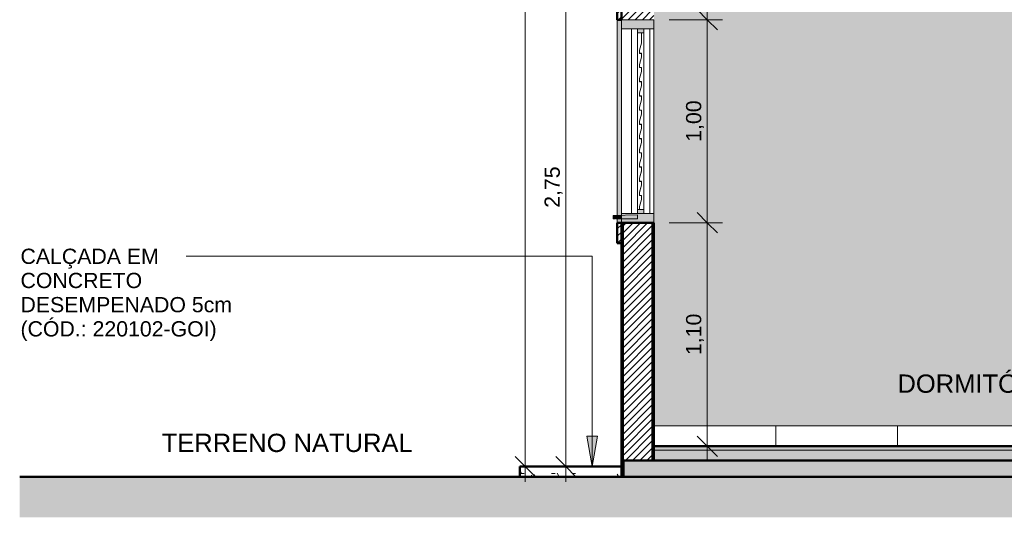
# Model space of a CAD drawing. Header units: metres. Extents: x -28.2 to 13.6, y -1.6 to 5.9.
# Tile 82 of 159: x -7.2 to -2.4, y -0.4 to 2.1. Entities that reach past the tile are written whole.
import ezdxf

# ---------------------------------------------------------------- set-up
doc = ezdxf.new("R2010")
doc.units = ezdxf.units.M
for name, color, linetype, lineweight in [('A-ANNO-DIMS', 7, 'Continuous', 9), ('A-ANNO-DIMS-50', 7, 'Continuous', 9), ('A-DETL-GENF', 7, 'Continuous', 5), ('A-FLOR', 7, 'Continuous', 5), ('A-FLOR-MCUT', 7, 'Continuous', 5), ('A-FLOR-PATT', 7, 'Continuous', 50), ('A-GLAZ', 7, 'Continuous', 5), ('A-WALL', 7, 'Continuous', 5), ('A-WALL-PATT', 7, 'Continuous', 5), ('G-ANNO-TEXT', 7, 'Continuous', 9), ('I-WALL', 7, 'Continuous', 5), ('Q-CASE', 7, 'Continuous', 5)]:
    doc.layers.add(name, color=color, linetype=linetype, lineweight=lineweight)
doc.layers.add('A-DETL', color=7, linetype='Continuous', lineweight=5, true_color=0x00a600)
doc.styles.add('Arial', font='arial.ttf', dxfattribs={"height": 0.09})
doc.styles.add('Arial_1', font='arial.ttf', dxfattribs={"height": 0.075})
doc.dimstyles.new('Com_linha__ref__contínua__-_Cor_Vermelha_Arial_1_5mm', dxfattribs={"dimscale": 0.3048, "dimtxt": 0.076519, "dimasz": 0.328084, "dimexe": 0.246063, "dimexo": 0.246063, "dimgap": 0.024606, "dimtad": 1, "dimrnd": 0.01, "dimzin": 0, "dimdsep": 46, "dimtxsty": 'Arial_1', "dimblk1": 'OBLIQUE', "dimblk2": 'OBLIQUE', "dimsah": 1, "dimcen": 0.09, "dimdle": 0.246063, "dimazin": 0, "dimtfac": 1, "dimtdec": 4, "dimtix": 1, "dimtmove": 0, "dimatfit": 3, "dimfxl": 1, "dimtvp": 1, "dimtolj": 1, "dimtzin": 0, "dimarcsym": 2})
pattern_1 = [(45, (6.403402, 2.812), (-0.01767767, 0.01767767), [])]
pattern_2 = [(0, (6.4034, 2.812), (0.2032, 0.0508), [0.01676, -0.13564, 0.01676, -0.13564, -0.8128]), (0, (6.4034, 2.812), (0.2032, 0.0508), [-0.3048, 0.01676, -0.28804, 0.01676, -0.13564, -0.3556]), (0, (6.4034, 2.812), (0.2032, 0.0508), [-0.762, 0.01676, -0.08484, 0.01676, -0.23724]), (120, (6.4794, 2.838), (-0.1455941, 0.15057636), [0.01676, -0.13564, 0.01676, -0.13564, -0.8128]), (120, (6.4794, 2.838), (-0.1455941, 0.15057636), [-0.3048, 0.01676, -0.28804, 0.01676, -0.13564, -0.3556]), (120, (6.4794, 2.838), (-0.1455941, 0.15057636), [-0.762, 0.01676, -0.08484, 0.01676, -0.23724]), (240, (6.5054, 2.939), (-0.0576059, -0.20137636), [0.01676, -0.13564, 0.01676, -0.13564, -0.8128]), (240, (6.5054, 2.939), (-0.0576059, -0.20137636), [-0.3048, 0.01676, -0.28804, 0.01676, -0.13564, -0.3556]), (240, (6.5054, 2.939), (-0.0576059, -0.20137636), [-0.762, 0.01676, -0.08484, 0.01676, -0.23724])]

# ---------------------------------------------------------------- blocks, each defined once
blk = doc.blocks.new('JANELA DE CORRE_678-CASA 10')
at = {"layer": 'A-GLAZ', "true_color": 0xf4f4f4}
h = blk.add_hatch(color=7, dxfattribs=at)
h.paths.add_polyline_path([(-25.255, 1.1), (-25.095, 1.1), (-25.095, 1.145), (-25.255, 1.145), (-25.255, 1.1109)])
h.paths.add_polyline_path([(-25.205, 2.055), (-25.095, 2.055), (-25.095, 2.1), (-25.255, 2.1), (-25.2549, 2.055)])
h = blk.add_hatch(color=7, dxfattribs=at)
h.paths.add_polyline_path([(-25.175, 1.145), (-25.145, 1.145), (-25.145, 1.165), (-25.175, 1.165), (-25.175, 1.1632)])
h.paths.add_polyline_path([(-25.145, 2.035), (-25.145, 2.055), (-25.175, 2.055), (-25.175, 2.035)])
blk.add_hatch(color=7, dxfattribs=at).paths.add_polyline_path([(-25.166, 1.165), (-25.165, 1.165), (-25.165, 1.18), (-25.155, 1.2155), (-25.155, 1.235), (-25.165, 1.235), (-25.165, 1.25), (-25.155, 1.2851), (-25.155, 1.305), (-25.165, 1.305), (-25.165, 1.3201), (-25.155, 1.3551), (-25.155, 1.375), (-25.165, 1.375), (-25.165, 1.39), (-25.155, 1.4251), (-25.155, 1.445), (-25.165, 1.445), (-25.165, 1.46), (-25.155, 1.4951), (-25.155, 1.515), (-25.165, 1.515), (-25.165, 1.53), (-25.155, 1.5651), (-25.155, 1.585), (-25.165, 1.585), (-25.165, 1.6), (-25.155, 1.6351), (-25.155, 1.655), (-25.165, 1.655), (-25.165, 1.67), (-25.155, 1.7051), (-25.155, 1.725), (-25.165, 1.725), (-25.165, 1.74), (-25.155, 1.7751), (-25.155, 1.795), (-25.165, 1.795), (-25.165, 1.81), (-25.155, 1.8451), (-25.155, 1.865), (-25.165, 1.865), (-25.165, 1.88), (-25.155, 1.9151), (-25.155, 1.935), (-25.165, 1.935), (-25.165, 1.95), (-25.155, 1.9851), (-25.155, 2.035), (-25.156, 2.035), (-25.156, 1.9851), (-25.166, 1.95), (-25.166, 1.934), (-25.156, 1.934), (-25.156, 1.9151), (-25.166, 1.88), (-25.166, 1.864), (-25.156, 1.864), (-25.1566, 1.8432), (-25.166, 1.81), (-25.166, 1.794), (-25.156, 1.794), (-25.156, 1.7751), (-25.166, 1.7386), (-25.166, 1.724), (-25.156, 1.724), (-25.156, 1.7051), (-25.166, 1.67), (-25.166, 1.654), (-25.156, 1.654), (-25.1564, 1.634), (-25.166, 1.6), (-25.166, 1.584), (-25.156, 1.584), (-25.156, 1.5651), (-25.166, 1.5294), (-25.166, 1.514), (-25.156, 1.514), (-25.156, 1.4951), (-25.166, 1.46), (-25.166, 1.444), (-25.156, 1.444), (-25.1561, 1.4248), (-25.166, 1.39), (-25.166, 1.374), (-25.156, 1.374), (-25.156, 1.3551), (-25.166, 1.32), (-25.166, 1.304), (-25.156, 1.304), (-25.156, 1.2851), (-25.166, 1.25), (-25.166, 1.234), (-25.156, 1.234), (-25.156, 1.2151), (-25.166, 1.18)])
at = {"layer": 'A-GLAZ', "lineweight": 15}
for p, q in [((-25.095, 2.1), (-25.255, 2.1)), ((-25.255, 2.1), (-25.255, 2.055)), ((-25.095, 2.055), (-25.095, 2.1)), ((-25.255, 2.055), (-25.095, 2.055)), ((-25.145, 2.055), (-25.175, 2.055)), ((-25.175, 2.055), (-25.175, 2.035)), ((-25.145, 2.035), (-25.145, 2.055)), ((-25.175, 2.035), (-25.145, 2.035)), ((-25.155, 2.036), (-25.165, 2.036)), ((-25.165, 2.036), (-25.165, 2.035)), ((-25.165, 2.035), (-25.156, 2.035)), ((-25.156, 2.035), (-25.156, 1.9851)), ((-25.155, 1.985), (-25.155, 2.036)), ((-25.156, 1.9851), (-25.166, 1.9501)), ((-25.166, 1.9501), (-25.166, 1.934)), ((-25.165, 1.95), (-25.155, 1.985)), ((-25.165, 1.935), (-25.165, 1.95)), ((-25.166, 1.934), (-25.156, 1.934)), ((-25.156, 1.9151), (-25.166, 1.8801)), ((-25.155, 1.935), (-25.165, 1.935)), ((-25.165, 1.88), (-25.155, 1.915)), ((-25.156, 1.934), (-25.156, 1.9151)), ((-25.155, 1.915), (-25.155, 1.935)), ((-25.166, 1.8801), (-25.166, 1.864)), ((-25.166, 1.864), (-25.156, 1.864)), ((-25.156, 1.8451), (-25.166, 1.8101)), ((-25.165, 1.865), (-25.165, 1.88)), ((-25.155, 1.865), (-25.165, 1.865)), ((-25.165, 1.81), (-25.155, 1.845)), ((-25.156, 1.864), (-25.156, 1.8451)), ((-25.155, 1.845), (-25.155, 1.865)), ((-25.166, 1.8101), (-25.166, 1.794)), ((-25.165, 1.795), (-25.165, 1.81)), ((-25.155, 1.795), (-25.165, 1.795)), ((-25.155, 1.775), (-25.155, 1.795)), ((-25.166, 1.794), (-25.156, 1.794)), ((-25.156, 1.7751), (-25.166, 1.7401)), ((-25.165, 1.74), (-25.155, 1.775)), ((-25.156, 1.794), (-25.156, 1.7751)), ((-25.166, 1.7401), (-25.166, 1.724)), ((-25.166, 1.724), (-25.156, 1.724)), ((-25.156, 1.7051), (-25.166, 1.6701)), ((-25.165, 1.725), (-25.165, 1.74)), ((-25.155, 1.725), (-25.165, 1.725)), ((-25.165, 1.67), (-25.155, 1.705)), ((-25.156, 1.724), (-25.156, 1.7051)), ((-25.155, 1.705), (-25.155, 1.725)), ((-25.166, 1.6701), (-25.166, 1.654)), ((-25.166, 1.654), (-25.156, 1.654)), ((-25.165, 1.655), (-25.165, 1.67)), ((-25.155, 1.655), (-25.165, 1.655)), ((-25.156, 1.654), (-25.156, 1.6351)), ((-25.155, 1.635), (-25.155, 1.655)), ((-25.156, 1.6351), (-25.166, 1.6001)), ((-25.165, 1.6), (-25.155, 1.635)), ((-25.166, 1.6001), (-25.166, 1.584)), ((-25.166, 1.584), (-25.156, 1.584)), ((-25.156, 1.5651), (-25.166, 1.5301)), ((-25.165, 1.585), (-25.165, 1.6)), ((-25.155, 1.585), (-25.165, 1.585)), ((-25.165, 1.53), (-25.155, 1.565)), ((-25.156, 1.584), (-25.156, 1.5651)), ((-25.155, 1.565), (-25.155, 1.585)), ((-25.166, 1.5301), (-25.166, 1.514)), ((-25.166, 1.514), (-25.156, 1.514)), ((-25.165, 1.515), (-25.165, 1.53)), ((-25.155, 1.515), (-25.165, 1.515)), ((-25.156, 1.514), (-25.156, 1.4951)), ((-25.155, 1.495), (-25.155, 1.515)), ((-25.156, 1.4951), (-25.166, 1.4601)), ((-25.166, 1.4601), (-25.166, 1.444)), ((-25.165, 1.46), (-25.155, 1.495)), ((-25.165, 1.445), (-25.165, 1.46)), ((-25.166, 1.444), (-25.156, 1.444)), ((-25.156, 1.4251), (-25.166, 1.3901)), ((-25.155, 1.445), (-25.165, 1.445)), ((-25.165, 1.39), (-25.155, 1.425)), ((-25.156, 1.444), (-25.156, 1.4251)), ((-25.155, 1.425), (-25.155, 1.445)), ((-25.166, 1.3901), (-25.166, 1.374)), ((-25.166, 1.374), (-25.156, 1.374)), ((-25.165, 1.375), (-25.165, 1.39)), ((-25.155, 1.375), (-25.165, 1.375)), ((-25.156, 1.374), (-25.156, 1.3551)), ((-25.155, 1.355), (-25.155, 1.375)), ((-25.156, 1.3551), (-25.166, 1.3201)), ((-25.166, 1.3201), (-25.166, 1.304)), ((-25.165, 1.32), (-25.155, 1.355)), ((-25.165, 1.305), (-25.165, 1.32)), ((-25.166, 1.304), (-25.156, 1.304)), ((-25.156, 1.2851), (-25.166, 1.2501)), ((-25.155, 1.305), (-25.165, 1.305)), ((-25.165, 1.25), (-25.155, 1.285)), ((-25.156, 1.304), (-25.156, 1.2851)), ((-25.155, 1.285), (-25.155, 1.305)), ((-25.166, 1.2501), (-25.166, 1.234)), ((-25.166, 1.234), (-25.156, 1.234)), ((-25.156, 1.2151), (-25.166, 1.1801)), ((-25.165, 1.235), (-25.165, 1.25)), ((-25.155, 1.235), (-25.165, 1.235)), ((-25.165, 1.18), (-25.155, 1.215)), ((-25.156, 1.234), (-25.156, 1.2151)), ((-25.155, 1.215), (-25.155, 1.235)), ((-25.145, 1.165), (-25.175, 1.165)), ((-25.175, 1.165), (-25.175, 1.145)), ((-25.166, 1.1801), (-25.166, 1.165)), ((-25.166, 1.165), (-25.165, 1.165)), ((-25.165, 1.165), (-25.165, 1.18)), ((-25.145, 1.145), (-25.145, 1.165)), ((-25.095, 1.145), (-25.255, 1.145)), ((-25.255, 1.145), (-25.255, 1.1)), ((-25.175, 1.145), (-25.145, 1.145)), ((-25.095, 1.1), (-25.095, 1.145)), ((-25.255, 1.1), (-25.095, 1.1))]:
    blk.add_line(p, q, dxfattribs=at)
at = {"layer": 'A-GLAZ'}
for p, q in [((-25.255, 1.145), (-25.255, 2.055)), ((-25.205, 1.145), (-25.205, 2.055)), ((-25.115, 2.055), (-25.115, 1.145)), ((-25.095, 2.055), (-25.095, 1.145)), ((-25.175, 2.035), (-25.175, 1.165)), ((-25.175, 1.165), (-25.175, 2.035)), ((-25.145, 1.165), (-25.145, 2.035)), ((-25.145, 2.035), (-25.145, 1.165))]:
    blk.add_line(p, q, dxfattribs=at)
blk = doc.blocks.new('Componentes de gabinete 2 - Componentes de gabinete 1-2563915-CASA 1')
at = {"layer": 'Q-CASE', "true_color": 0xd2d2d2}
blk.add_hatch(color=254, dxfattribs=at).paths.add_polyline_path([(-25.295, 1.12), (-25.287, 1.12), (-25.285, 1.122), (-25.283, 1.12), (-25.255, 1.12), (-25.255, 1.1372), (-25.295, 1.1358), (-25.295, 1.1214)])
at = {"layer": 'Q-CASE', "lineweight": 15}
for p, q in [((-25.175, 1.14), (-25.295, 1.1358)), ((-25.295, 1.1358), (-25.295, 1.12)), ((-25.295, 1.12), (-25.287, 1.12)), ((-25.283, 1.12), (-25.175, 1.12)), ((-25.175, 1.12), (-25.175, 1.14))]:
    blk.add_line(p, q, dxfattribs=at)
blk.add_arc((-25.285, 1.12), 0.002, 0, 180, dxfattribs=at)
blk = doc.blocks.new('Paredes 2 - Paredes 1-2564301-CASA 1')
at = {"layer": 'A-WALL', "true_color": 0x808080}
h = blk.add_hatch(dxfattribs=at)
h.set_pattern_fill('FP_1', color=8, style=0, pattern_type=2)
h.set_pattern_definition([(45, (-14.575, 2.812), (-0.01767767, 0.01767767), [])])
h.paths.add_polyline_path([(-25.255, 1), (-25.255, 1.1), (-25.275, 1.1), (-25.275, 1)])
h.paths.add_polyline_path([(-25.275, 2.1), (-25.255, 2.1), (-25.255, 2.2), (-25.275, 2.2)])
at = {"layer": 'A-WALL', "true_color": 0xc0c0c0}
h = blk.add_hatch(color=9, dxfattribs=at)
h.paths.add_polyline_path([(-25.275, 1.1), (-25.255, 1.1), (-25.255, 1.12), (-25.275, 1.12), (-25.275, 1.1109)])
h.paths.add_polyline_path([(-25.275, 1.1365), (-25.255, 1.1372), (-25.255, 2.1), (-25.275, 2.1), (-25.275, 1.1371)])
at = {"layer": 'A-WALL', "lineweight": 50}
for p, q in [((-25.275, 2.2), (-25.275, 2.1)), ((-25.255, 2.2), (-25.275, 2.2)), ((-25.255, 2.1), (-25.255, 2.2)), ((-25.275, 2.1), (-25.255, 2.1)), ((-25.275, 1.1), (-25.275, 1)), ((-25.255, 1.1), (-25.275, 1.1)), ((-25.255, 1), (-25.255, 1.1)), ((-25.275, 1), (-25.255, 1))]:
    blk.add_line(p, q, dxfattribs=at)
at = {"layer": 'A-WALL'}
for p, q in [((-25.275, 1.1371), (-25.275, 2.1)), ((-25.275, 1.1), (-25.275, 1.12))]:
    blk.add_line(p, q, dxfattribs=at)
blk = doc.blocks.new('Componentes de gabinete 3 - Componentes de gabinete 1-2570990-CASA 1')
at = {"layer": 'Q-CASE', "lineweight": 15}
for p, q in [((-25.175, 1.14), (-25.295, 1.1358)), ((-25.295, 1.1358), (-25.295, 1.12)), ((-25.295, 1.12), (-25.287, 1.12)), ((-25.283, 1.12), (-25.175, 1.12)), ((-25.175, 1.12), (-25.175, 1.14))]:
    blk.add_line(p, q, dxfattribs=at)
blk.add_arc((-25.285, 1.12), 0.002, 0, 180, dxfattribs=at)
blk = doc.blocks.new('Componentes de gabinete 4 - Componentes de gabinete 1-2577262-CASA 1')
at = {"layer": 'Q-CASE', "lineweight": 15}
for p, q in [((-25.175, 1.14), (-25.295, 1.1358)), ((-25.295, 1.1358), (-25.295, 1.12)), ((-25.295, 1.12), (-25.287, 1.12)), ((-25.283, 1.12), (-25.175, 1.12)), ((-25.175, 1.12), (-25.175, 1.14))]:
    blk.add_line(p, q, dxfattribs=at)
blk.add_arc((-25.285, 1.12), 0.002, 0, 180, dxfattribs=at)
blk = doc.blocks.new('DIMBLOCK41-CASA 1')
at = {"layer": 'A-ANNO-DIMS-50', "color": 242, "true_color": 0xbd2b2e, "transparency": 16777216}
for p, q in [((-3.8531, 1.1), (-3.9031, 1.15)), ((-3.8531, 1.1), (-4.0416, 1.1)), ((-3.8531, -0.075), (-3.8531, 1.1)), ((-3.8531, 1.1), (-3.8031, 1.05)), ((-3.8531, 1.1), (-3.7781, 1.1)), ((-3.8531, 0), (-3.9031, 0.05)), ((-3.8531, 0), (-3.9281, 0)), ((-3.8531, 0), (-3.8031, -0.05)), ((-3.8531, 0), (-3.8488, 0))]:
    blk.add_line(p, q, dxfattribs=at)
at = {"layer": 'A-ANNO-DIMS-50', "color": 0, "transparency": 16777216, "insert": (-3.958, 0.4488), "char_height": 0.075, "width": 0.242979, "attachment_point": 1, "rotation": 90, "line_spacing_factor": 0.941778, "style": 'Arial_1'}
blk.add_mtext('1,10', dxfattribs=at)
blk = doc.blocks.new('_Oblique')
at = {"color": 0, "linetype": 'ByBlock', "lineweight": -2}
blk.add_line((-0.5, -0.5), (0.5, 0.5), dxfattribs=at)
blk = doc.blocks.new('DIMBLOCK42-CASA 1')
at = {"layer": 'A-ANNO-DIMS-50', "color": 242, "true_color": 0xbd2b2e, "transparency": 16777216}
for p, q in [((-3.8531, 2.1), (-3.9031, 2.15)), ((-3.8531, 2.1), (-4.0416, 2.1)), ((-3.8531, 1.1), (-3.8531, 2.1)), ((-3.8531, 2.1), (-3.8031, 2.05)), ((-3.8531, 2.1), (-3.7781, 2.1)), ((-3.8531, 1.1), (-3.9031, 1.15)), ((-3.8531, 1.1), (-4.0416, 1.1)), ((-3.8531, 1.1), (-3.8031, 1.05)), ((-3.8531, 1.1), (-3.7781, 1.1))]:
    blk.add_line(p, q, dxfattribs=at)
at = {"layer": 'A-ANNO-DIMS-50', "color": 0, "transparency": 16777216, "insert": (-3.958, 1.4988), "char_height": 0.075, "width": 0.242979, "attachment_point": 1, "rotation": 90, "line_spacing_factor": 0.941778, "style": 'Arial_1'}
blk.add_mtext('1,00', dxfattribs=at)
blk = doc.blocks.new('DIMBLOCK43-CASA 1')
at = {"layer": 'A-ANNO-DIMS-50', "color": 242, "true_color": 0xbd2b2e, "transparency": 16777216}
for p, q in [((-3.8531, 2.53), (-3.9031, 2.58)), ((-3.8531, 2.1), (-3.8531, 2.605)), ((-3.8531, 2.53), (-3.9281, 2.53)), ((-3.8531, 2.53), (-3.8031, 2.48)), ((-3.8531, 2.53), (-3.8488, 2.53)), ((-3.8531, 2.1), (-3.9031, 2.15)), ((-3.8531, 2.1), (-4.0416, 2.1)), ((-3.8531, 2.1), (-3.8031, 2.05)), ((-3.8531, 2.1), (-3.7781, 2.1))]:
    blk.add_line(p, q, dxfattribs=at)
at = {"layer": 'A-ANNO-DIMS-50', "color": 0, "transparency": 16777216, "insert": (-3.958, 2.2138), "char_height": 0.075, "width": 0.242979, "attachment_point": 1, "rotation": 90, "line_spacing_factor": 0.941778, "style": 'Arial_1'}
blk.add_mtext('0,43', dxfattribs=at)
blk = doc.blocks.new('DIMBLOCK53-CASA 1')
at = {"layer": 'A-ANNO-DIMS-50', "color": 242, "true_color": 0xbd2b2e, "transparency": 16777216}
for p, q in [((-4.5501, 2.65), (-4.6001, 2.7)), ((-4.5501, 2.65), (-4.6251, 2.65)), ((-4.5501, 2.65), (-4.5501, -0.175)), ((-4.5501, 2.65), (-4.5001, 2.6)), ((-4.5501, 2.65), (-4.3516, 2.65)), ((-4.5501, -0.1), (-4.6001, -0.05)), ((-4.5501, -0.1), (-4.5543, -0.1)), ((-4.5501, -0.1), (-4.5001, -0.15)), ((-4.5501, -0.1), (-4.4751, -0.1))]:
    blk.add_line(p, q, dxfattribs=at)
at = {"layer": 'A-ANNO-DIMS-50', "color": 0, "transparency": 16777216, "insert": (-4.6549, 1.1738), "char_height": 0.075, "width": 0.242979, "attachment_point": 1, "rotation": 90, "line_spacing_factor": 0.941778, "style": 'Arial_1'}
blk.add_mtext('2,75', dxfattribs=at)
blk = doc.blocks.new('DIMBLOCK54-CASA 1')
at = {"layer": 'A-ANNO-DIMS-50', "color": 242, "true_color": 0xbd2b2e, "transparency": 16777216}
for p, q in [((-4.7501, 5.25), (-4.8001, 5.3)), ((-4.7501, 5.325), (-4.7501, -0.175)), ((-4.7501, 5.25), (-4.8251, 5.25)), ((-4.7501, 5.25), (-4.7001, 5.2)), ((-4.7501, 5.25), (-4.3716, 5.25)), ((-4.7501, -0.1), (-4.8001, -0.05)), ((-4.7501, -0.1), (-4.7543, -0.1)), ((-4.7501, -0.1), (-4.7001, -0.15)), ((-4.7501, -0.1), (-4.6751, -0.1))]:
    blk.add_line(p, q, dxfattribs=at)
at = {"layer": 'A-ANNO-DIMS-50', "color": 0, "transparency": 16777216, "insert": (-4.8549, 2.4738), "char_height": 0.075, "width": 0.242979, "attachment_point": 1, "rotation": 90, "line_spacing_factor": 0.941778, "style": 'Arial_1'}
blk.add_mtext('5,35', dxfattribs=at)

msp = doc.modelspace()

# ---------------------------------------------------------------- hatches: boundary and pattern name
at = {"layer": 'A-DETL-GENF', "true_color": 0xd2e2c2}
msp.add_hatch(color=254, dxfattribs=at).paths.add_polyline_path([(-1.6245, -0.35), (2.7436, -0.35), (2.7434, -0.15), (-7.2406, -0.15), (-7.2406, -0.35), (-2.2485, -0.35)])
at = {"layer": 'A-FLOR', "true_color": 0x808080}
h = msp.add_hatch(dxfattribs=at)
h.set_pattern_fill('FP_2', color=8, style=0, pattern_type=2)
h.set_pattern_definition(pattern_2)
h.paths.add_polyline_path([(-0.1966, -0.02), (-0.1966, 0), (-4.1166, 0), (-4.1166, -0.02), (-0.1978, -0.02)])
h.paths.add_polyline_path([(2.5634, -0.02), (2.5634, 0), (-0.0366, 0), (-0.0366, -0.02), (2.5234, -0.02)])
at = {"layer": 'A-FLOR-PATT', "lineweight": 5, "true_color": 0x808080}
h = msp.add_hatch(dxfattribs=at)
h.set_pattern_fill('FP_2', color=8, style=0, pattern_type=2)
h.set_pattern_definition(pattern_2)
h.paths.add_polyline_path([(-1.1466, -0.07), (-0.1966, -0.07), (-0.1966, -0.02), (-4.1166, -0.02), (-4.1166, -0.07), (-1.3125, -0.07)])
h.paths.add_polyline_path([(2.5634, -0.07), (2.5634, -0.02), (-0.0366, -0.02), (-0.0366, -0.07), (2.4316, -0.07)])
h = msp.add_hatch(dxfattribs=at)
h.set_pattern_fill('FP_2', color=8, style=0, pattern_type=2)
h.set_pattern_definition(pattern_2)
h.paths.add_polyline_path([(2.4316, -0.15), (2.7134, -0.15), (2.7134, -0.07), (-4.2666, -0.07), (-4.2666, -0.15), (2.1196, -0.15)])
h = msp.add_hatch(dxfattribs=at)
h.set_pattern_fill('FP_2', color=8, style=0, pattern_type=2)
h.set_pattern_definition(pattern_2)
h.paths.add_polyline_path([(-4.7445, -0.15), (-4.2766, -0.15), (-4.2766, -0.1), (-4.7766, -0.1), (-4.7766, -0.15)])
at = {"layer": 'A-WALL-PATT', "true_color": 0x808080}
h = msp.add_hatch(dxfattribs=at)
h.set_pattern_fill('FP_1', color=8, style=0, pattern_type=2)
h.set_pattern_definition(pattern_1)
h.paths.add_polyline_path([(-4.2691, -0.07), (-4.2691, 1.1), (-4.2716, 1.1), (-4.2716, -0.07)])
h.paths.add_polyline_path([(-4.2691, 2.1), (-4.2691, 2.65), (-4.2716, 2.65), (-4.2716, 2.1)])
h = msp.add_hatch(dxfattribs=at)
h.set_pattern_fill('FP_1', color=8, style=0, pattern_type=2)
h.set_pattern_definition(pattern_1)
h.paths.add_polyline_path([(-4.2666, -0.07), (-4.2666, 1.1), (-4.2691, 1.1), (-4.2691, -0.07)])
h.paths.add_polyline_path([(-4.2666, 2.1), (-4.2666, 2.65), (-4.2691, 2.65), (-4.2691, 2.1)])
h = msp.add_hatch(dxfattribs=at)
h.set_pattern_fill('FP_1', color=8, style=0, pattern_type=2)
h.set_pattern_definition(pattern_1)
h.paths.add_polyline_path([(-4.2666, -0.07), (-4.1266, -0.07), (-4.1266, 1.1), (-4.2666, 1.1), (-4.2666, -0.0422)])
h.paths.add_polyline_path([(-4.2666, 2.1), (-4.1266, 2.1), (-4.1266, 2.65), (-4.2666, 2.65), (-4.2666, 2.1832)])
h = msp.add_hatch(dxfattribs=at)
h.set_pattern_fill('FP_1', color=8, style=0, pattern_type=2)
h.set_pattern_definition(pattern_1)
h.paths.add_polyline_path([(-4.1241, -0.07), (-4.1241, 1.1), (-4.1266, 1.1), (-4.1266, -0.07)])
h.paths.add_polyline_path([(-4.1266, 2.1), (-4.1241, 2.1), (-4.1241, 2.65), (-4.1266, 2.6497), (-4.1266, 2.1309)])
h = msp.add_hatch(dxfattribs=at)
h.set_pattern_fill('FP_1', color=8, style=0, pattern_type=2)
h.set_pattern_definition(pattern_1)
h.paths.add_polyline_path([(-4.1216, -0.07), (-4.1216, 1.1), (-4.1241, 1.1), (-4.1241, -0.07)])
h.paths.add_polyline_path([(-4.1241, 2.1), (-4.1216, 2.1), (-4.1216, 2.65), (-4.1241, 2.6498), (-4.1241, 2.1309)])
h = msp.add_hatch(dxfattribs=at)
h.set_pattern_fill('FP_1', color=8, style=0, pattern_type=2)
h.set_pattern_definition(pattern_1)
h.paths.add_polyline_path([(-4.1146, 0), (-4.1146, 0.1), (-4.1166, 0.1), (-4.1166, 0)])
at = {"layer": 'A-WALL-PATT', "true_color": 0x787878}
h = msp.add_hatch(dxfattribs=at)
h.set_pattern_fill('FP_15', color=8, style=0, pattern_type=2)
h.set_pattern_definition([(0, (-4.1166, 0), (0, 0.6), []), (90, (-4.1166, 0), (-0.6, 4e-17), [])])
h.paths.add_polyline_path([(-1.3125, 0), (-1.1466, 0), (-1.1466, 0.1), (-4.1146, 0.1), (-4.1146, 0), (-1.3166, 0)])
at = {"layer": 'G-ANNO-TEXT'}
msp.add_hatch(color=256, dxfattribs=at).paths.add_polyline_path([(-4.4201, -0.1), (-4.3937, 0.05), (-4.4466, 0.05)])
at = {"layer": 'I-WALL', "true_color": 0x808080}
h = msp.add_hatch(dxfattribs=at)
h.set_pattern_fill('FP_1', color=8, style=0, pattern_type=2)
h.set_pattern_definition(pattern_1)
h.paths.add_polyline_path([(-4.2766, -0.07), (-4.2716, -0.07), (-4.2716, 1.1), (-4.2766, 1.1), (-4.2766, 0.1955)])
h.paths.add_polyline_path([(-4.2765, 2.1), (-4.2716, 2.1), (-4.2716, 2.65), (-4.2766, 2.65), (-4.2766, 2.1)])
h = msp.add_hatch(dxfattribs=at)
h.set_pattern_fill('FP_1', color=8, style=0, pattern_type=2)
h.set_pattern_definition(pattern_1)
h.paths.add_polyline_path([(-4.1205, -0.07), (-4.1166, -0.07), (-4.1166, 1.1), (-4.1216, 1.1), (-4.1216, -0.07)])
h.paths.add_polyline_path([(-4.1216, 2.1), (-4.1166, 2.1), (-4.1166, 2.65), (-4.1216, 2.65), (-4.1216, 2.1309)])
at = {"layer": 'I-WALL', "true_color": 0xf4eccd}
h = msp.add_hatch(color=254, dxfattribs=at)
h.paths.add_polyline_path([(-4.1166, 0.1), (-1.3966, 0.1), (-1.3966, 2.53), (-4.1166, 2.53), (-4.1166, 0.1955)])
h.paths.add_polyline_path([(-1.5781, 1.0406), (-1.6361, 1.0406), (-1.6361, 1.16), (-1.5572, 1.16), (-1.5572, 1.0406), (-1.5769, 1.0406)])
h.paths.add_polyline_path([(-1.5865, 1.0797), (-1.5851, 1.0803), (-1.5845, 1.0817), (-1.5851, 1.0831), (-1.5865, 1.0837), (-1.5879, 1.0831), (-1.5885, 1.0817), (-1.5879, 1.0803), (-1.587, 1.0798)])
h.paths.add_polyline_path([(-1.6068, 1.0797), (-1.6054, 1.0803), (-1.6048, 1.0817), (-1.6054, 1.0831), (-1.6068, 1.0837), (-1.6082, 1.0831), (-1.6088, 1.0817), (-1.6082, 1.0803), (-1.6073, 1.0798)])
h.paths.add_polyline_path([(-1.6141, 1.0813), (-1.6146, 1.0857), (-1.6142, 1.0817)])
h.paths.add_polyline_path([(-1.5966, 1.082), (-1.5952, 1.0826), (-1.5946, 1.084), (-1.5952, 1.0854), (-1.5966, 1.086), (-1.5981, 1.0854), (-1.5986, 1.084), (-1.5981, 1.0826), (-1.5972, 1.082)])
h.paths.add_polyline_path([(-1.5782, 1.1093), (-1.5781, 1.1093), (-1.5782, 1.1093)])
at = {"layer": 'I-WALL', "true_color": 0x808080}
h = msp.add_hatch(dxfattribs=at)
h.set_pattern_fill('FP_1', color=8, style=0, pattern_type=2)
h.set_pattern_definition(pattern_1)
h.paths.add_polyline_path([(-4.2666, -0.15), (-4.2666, -0.07), (-4.2766, -0.07), (-4.2766, -0.15)])

# ---------------------------------------------------------------- linework, layer by layer
at = {"layer": 'A-DETL', "color": 7, "lineweight": 50}
msp.add_line((2.7436, -0.15), (-7.2406, -0.15), dxfattribs=at)
at = {"layer": 'A-FLOR', "lineweight": 50}
for p, q in [((-0.1966, 0), (-4.1166, 0)), ((-4.1166, 0), (-4.1166, -0.07)), ((-4.2666, -0.07), (-4.2666, -0.15)), ((2.7134, -0.07), (-4.1166, -0.07)), ((-4.2766, -0.1), (-4.7766, -0.1)), ((-4.7766, -0.1), (-4.7766, -0.15)), ((-4.2766, -0.15), (-4.2766, -0.1))]:
    msp.add_line(p, q, dxfattribs=at)
at = {"layer": 'A-FLOR-MCUT'}
msp.add_line((-0.1966, -0.02), (-4.1166, -0.02), dxfattribs=at)
at = {"layer": 'A-WALL'}
for p, q in [((-4.2716, -0.07), (-4.2716, 1.1)), ((-4.2691, -0.07), (-4.2691, 1.1)), ((-4.2666, -0.07), (-4.2666, 1.1)), ((-4.1266, -0.07), (-4.1266, 1.1)), ((-4.1241, -0.07), (-4.1241, 1.1)), ((-4.1216, -0.07), (-4.1216, 1.1)), ((-1.1466, 0.1), (-4.1146, 0.1))]:
    msp.add_line(p, q, dxfattribs=at)
at = {"layer": 'A-WALL', "lineweight": 25}
for p, q in [((-4.1146, 0.1), (-4.1166, 0.1)), ((-4.1146, 0), (-4.1146, 0.1))]:
    msp.add_line(p, q, dxfattribs=at)
at = {"layer": 'G-ANNO-TEXT'}
for p, q in [((-6.0648, 0.9351), (-6.4206, 0.9351)), ((-4.4201, 0.9351), (-6.0648, 0.9351)), ((-4.4201, -0.1), (-4.4201, 0.9351)), ((-4.3937, 0.05), (-4.4466, 0.05)), ((-4.4466, 0.05), (-4.4201, -0.1)), ((-4.4201, -0.1), (-4.3937, 0.05))]:
    msp.add_line(p, q, dxfattribs=at)
at = {"layer": 'I-WALL', "lineweight": 50}
for p, q in [((-4.1166, 1.1), (-4.2766, 1.1)), ((-4.2766, 1.1), (-4.2766, -0.1)), ((-4.1166, 0), (-4.1166, 1.1)), ((-4.1166, -0.07), (-4.2766, -0.07))]:
    msp.add_line(p, q, dxfattribs=at)

# ---------------------------------------------------------------- block references
at = {"layer": 'A-GLAZ'}
msp.add_blockref('JANELA DE CORRE_678-CASA 10', (20.9784, 0), dxfattribs=at)
at = {"layer": 'A-WALL'}
msp.add_blockref('Paredes 2 - Paredes 1-2564301-CASA 1', (20.9784, 0), dxfattribs=at)
at = {"layer": 'Q-CASE'}
for name in ['Componentes de gabinete 2 - Componentes de gabinete 1-2563915-CASA 1', 'Componentes de gabinete 3 - Componentes de gabinete 1-2570990-CASA 1', 'Componentes de gabinete 4 - Componentes de gabinete 1-2577262-CASA 1']:
    msp.add_blockref(name, (20.9784, 0), dxfattribs=at)

# ---------------------------------------------------------------- texts
at = {"layer": 'G-ANNO-TEXT', "attachment_point": 1}
for s, insert, char_height, width, style in [('CALÇADA EM ', (-7.2366, 0.9726), 0.075, 0.865822, 'Arial_1'), ('CONCRETO ', (-7.2366, 0.8536), 0.075, 0.765612, 'Arial_1'), ('DESEMPENADO 5cm', (-7.2366, 0.7345), 0.075, 1.270675, 'Arial_1'), ('(CÓD.: 220102-GOI)', (-7.2366, 0.6154), 0.075, 1.194514, 'Arial_1'), ('DORMITÓRIO 2', (-2.9165, 0.3531), 0.09, 1.086287, 'Arial'), ('TERRENO NATURAL', (-6.541, 0.0615), 0.09, 1.475105, 'Arial')]:
    msp.add_mtext(s, dxfattribs=dict(at, insert=insert, char_height=char_height, width=width, style=style))

# ---------------------------------------------------------------- dimensions: what is measured, and where the dimension line sits
at = {"layer": 'A-ANNO-DIMS', "color": 242, "true_color": 0xbd2b2e}
for base, p1, p2, override, picture, middle in [((-4.7501, -0.1), (-4.2966, 5.25), (-4.6793, -0.1), {"dimpost": '<>', "dimfxl": 5.363671}, 'DIMBLOCK54-CASA 1', (-4.7959, 2.575)), ((-4.5501, -0.1), (-4.2766, 2.65), (-4.4793, -0.1), {"dimpost": '<>', "dimfxl": 2.757461}, 'DIMBLOCK53-CASA 1', (-4.5958, 1.275)), ((-3.8531, 2.53), (-4.1166, 2.1), (-3.9238, 2.53), {"dimpost": '<>', "dimfxl": 0.471264}, 'DIMBLOCK43-CASA 1', (-3.8989, 2.315)), ((-3.8531, 2.1), (-4.1166, 1.1), (-4.1166, 2.1), {"dimpost": '<>', "dimfxl": 1}, 'DIMBLOCK42-CASA 1', (-3.8989, 1.6)), ((-3.8531, 1.1), (-3.9238, 0), (-4.1166, 1.1), {"dimpost": '<>', "dimfxl": 1.116776}, 'DIMBLOCK41-CASA 1', (-3.8989, 0.55))]:
    dim = msp.add_linear_dim(base=base, p1=p1, p2=p2, angle=90, dimstyle='Com_linha__ref__contínua__-_Cor_Vermelha_Arial_1_5mm', override=override, dxfattribs=at)
    dim.commit()
    dim.dimension.update_dxf_attribs({"geometry": picture, "text_midpoint": middle})

doc.saveas('drawing.dxf')
